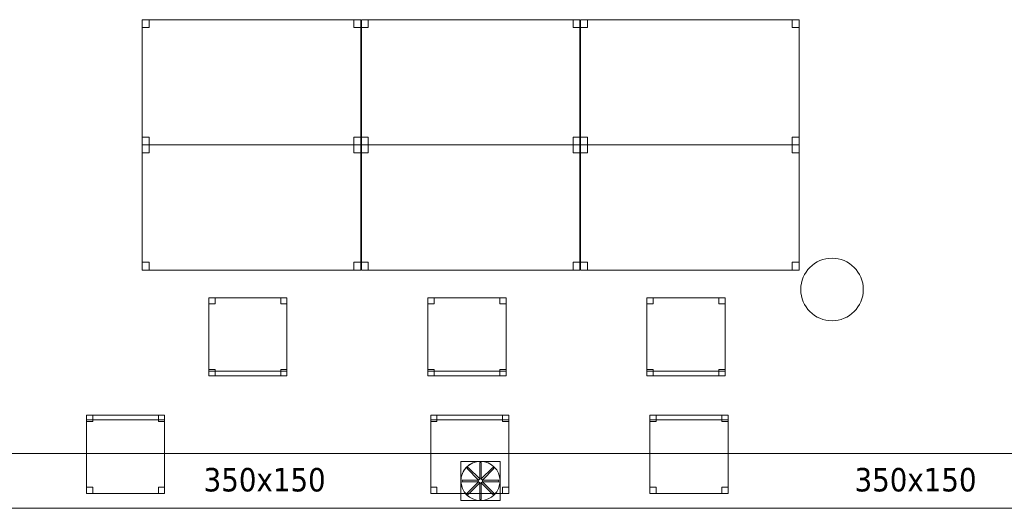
# Model space of a CAD drawing. Header units: metres. Extents: x 397.7 to 427.5, y 12.6 to 28.4.
# Tile 20 of 124: x 410.9 to 417.2, y 16.4 to 19.5. Entities that reach past the tile are written whole.
import ezdxf

# ---------------------------------------------------------------- set-up
doc = ezdxf.new("R2010")
doc.units = ezdxf.units.M
for name, color, linetype, lineweight in [('02_MOBILIARIO', 7, 'Continuous', 18), ('A-COLS-____-MCUT', 7, 'Continuous', 18), ('A-COLS-____-OTLN', 7, 'Continuous', 18), ('A-DETL-____-MBND', 7, 'Continuous', 18), ('A-DETL-GENF-OTLN', 7, 'Continuous', 18), ('M-HVAC-DUCT-IDEN', 7, 'Continuous', 30), ('M-HVAC-DUCT-OTLN', 7, 'Continuous', 18)]:
    doc.layers.add(name, color=color, linetype=linetype, lineweight=lineweight)
doc.styles.add('Tahoma_2', font='tahoma.ttf', dxfattribs={"height": 0.15})

# ---------------------------------------------------------------- blocks, each defined once
blk = doc.blocks.new('Family - Cadira d_Oficina_P5-151199-08_CLI_AIRE_P5')
at = {"layer": 'A-DETL-____-MBND', "color": 253, "true_color": 0xaaaaaa}
for p, q in [((0, 0), (0, 0.5)), ((0, 0.5), (0.5, 0.5)), ((0, 0.5), (0, 0)), ((0.5, 0.5), (0, 0.5)), ((0, 0.5), (0.04, 0.5)), ((0, 0.46), (0, 0.5)), ((0.04, 0.5), (0, 0.5)), ((0, 0.5), (0, 0.46)), ((0.04, 0.46), (0, 0.46)), ((0, 0.46), (0.04, 0.46)), ((0.04, 0.5), (0.04, 0.46)), ((0.04, 0.46), (0.04, 0.5)), ((0.46, 0.5), (0.5, 0.5)), ((0.46, 0.46), (0.46, 0.5)), ((0.5, 0.5), (0.46, 0.5)), ((0.46, 0.5), (0.46, 0.46)), ((0.5, 0.46), (0.46, 0.46)), ((0.46, 0.46), (0.5, 0.46)), ((0.5, 0.5), (0.5, 0)), ((0.5, 0), (0.5, 0.5)), ((0.5, 0.5), (0.5, 0.46)), ((0.5, 0.46), (0.5, 0.5)), ((0, 0.04), (0.04, 0.04)), ((0, 0), (0, 0.04)), ((0.04, 0.04), (0, 0.04)), ((0, 0.04), (0, 0)), ((0, 0.03), (0.5, 0.03)), ((0, 0), (0, 0.03)), ((0.5, 0.03), (0, 0.03)), ((0, 0.03), (0, 0)), ((0.5, 0), (0, 0)), ((0, 0), (0.5, 0)), ((0.5, 0), (0, 0)), ((0, 0), (0.5, 0)), ((0.04, 0), (0, 0)), ((0, 0), (0.04, 0)), ((0.04, 0.04), (0.04, 0)), ((0.04, 0), (0.04, 0.04)), ((0.46, 0.04), (0.5, 0.04)), ((0.46, 0), (0.46, 0.04)), ((0.5, 0.04), (0.46, 0.04)), ((0.46, 0.04), (0.46, 0)), ((0.5, 0), (0.46, 0)), ((0.5, 0.04), (0.5, 0)), ((0.5, 0), (0.5, 0.04)), ((0.5, 0.03), (0.5, 0)), ((0.5, 0), (0.5, 0.03)), ((0.46, 0), (0.5, 0))]:
    blk.add_line(p, q, dxfattribs=at)
blk = doc.blocks.new('Family - Taula 140X80_P5-151352-08_CLI_AIRE_P5')
at = {"layer": 'A-DETL-____-MBND', "color": 253, "true_color": 0xaaaaaa}
for p, q in [((0, 0), (0, 0.8001)), ((0, 0.8001), (1.3973, 0.8001)), ((1.3973, 0.8001), (0, 0.8001)), ((0, 0.8001), (0, 0)), ((0, 0.7501), (0, 0.8001)), ((0, 0.8001), (0.0437, 0.8001)), ((0.0437, 0.8001), (0, 0.8001)), ((0, 0.8001), (0, 0.7501)), ((0.0437, 0.8001), (0.0437, 0.7501)), ((0.0437, 0.7501), (0.0437, 0.8001)), ((1.3536, 0.7501), (1.3536, 0.8001)), ((1.3536, 0.8001), (1.3973, 0.8001)), ((1.3973, 0.8001), (1.3536, 0.8001)), ((1.3536, 0.8001), (1.3536, 0.7501)), ((1.3973, 0.8001), (1.3973, 0.7501)), ((1.3973, 0.7501), (1.3973, 0.8001)), ((1.3973, 0.8001), (1.3973, 0)), ((1.3973, 0), (1.3973, 0.8001)), ((0.0437, 0.7501), (0, 0.7501)), ((0, 0.7501), (0.0437, 0.7501)), ((1.3973, 0.7501), (1.3536, 0.7501)), ((1.3536, 0.7501), (1.3973, 0.7501)), ((0, 0), (0, 0.05)), ((0, 0.05), (0.0437, 0.05)), ((0.0437, 0.05), (0, 0.05)), ((0, 0.05), (0, 0)), ((1.3973, 0), (0, 0)), ((0, 0), (1.3973, 0)), ((0.0437, 0), (0, 0)), ((0, 0), (0.0437, 0)), ((0.0437, 0.05), (0.0437, 0)), ((0.0437, 0), (0.0437, 0.05)), ((1.3536, 0), (1.3536, 0.05)), ((1.3536, 0.05), (1.3973, 0.05)), ((1.3973, 0.05), (1.3536, 0.05)), ((1.3536, 0.05), (1.3536, 0)), ((1.3973, 0), (1.3536, 0)), ((1.3536, 0), (1.3973, 0)), ((1.3973, 0.05), (1.3973, 0)), ((1.3973, 0), (1.3973, 0.05))]:
    blk.add_line(p, q, dxfattribs=at)
blk = doc.blocks.new('Family - Cadira d_Oficina_P5-151412-08_CLI_AIRE_P5')
at = {"layer": 'A-DETL-____-MBND', "color": 253, "true_color": 0xaaaaaa}
for p, q in [((0, 0), (0, 0.5)), ((0, 0.5), (0.5, 0.5)), ((0, 0.5), (0, 0)), ((0.5, 0.5), (0, 0.5)), ((0, 0.5), (0.04, 0.5)), ((0, 0.46), (0, 0.5)), ((0.04, 0.5), (0, 0.5)), ((0, 0.5), (0, 0.46)), ((0.04, 0.46), (0, 0.46)), ((0, 0.46), (0.04, 0.46)), ((0.04, 0.5), (0.04, 0.46)), ((0.04, 0.46), (0.04, 0.5)), ((0.46, 0.5), (0.5, 0.5)), ((0.46, 0.46), (0.46, 0.5)), ((0.5, 0.5), (0.46, 0.5)), ((0.46, 0.5), (0.46, 0.46)), ((0.5, 0.46), (0.46, 0.46)), ((0.46, 0.46), (0.5, 0.46)), ((0.5, 0.5), (0.5, 0)), ((0.5, 0), (0.5, 0.5)), ((0.5, 0.5), (0.5, 0.46)), ((0.5, 0.46), (0.5, 0.5)), ((0, 0.04), (0.04, 0.04)), ((0, 0), (0, 0.04)), ((0.04, 0.04), (0, 0.04)), ((0, 0.04), (0, 0)), ((0, 0.03), (0.5, 0.03)), ((0, 0), (0, 0.03)), ((0.5, 0.03), (0, 0.03)), ((0, 0.03), (0, 0)), ((0.5, 0), (0, 0)), ((0, 0), (0.5, 0)), ((0.5, 0), (0, 0)), ((0, 0), (0.5, 0)), ((0.04, 0), (0, 0)), ((0, 0), (0.04, 0)), ((0.04, 0.04), (0.04, 0)), ((0.04, 0), (0.04, 0.04)), ((0.46, 0.04), (0.5, 0.04)), ((0.46, 0), (0.46, 0.04)), ((0.5, 0.04), (0.46, 0.04)), ((0.46, 0.04), (0.46, 0)), ((0.5, 0), (0.46, 0)), ((0.5, 0.04), (0.5, 0)), ((0.5, 0), (0.5, 0.04)), ((0.5, 0.03), (0.5, 0)), ((0.5, 0), (0.5, 0.03)), ((0.46, 0), (0.5, 0))]:
    blk.add_line(p, q, dxfattribs=at)
blk = doc.blocks.new('Family - Cadira d_Oficina_P5-151426-08_CLI_AIRE_P5')
at = {"layer": 'A-DETL-____-MBND', "color": 253, "true_color": 0xaaaaaa}
for p, q in [((0, 0.46), (0, 0.5)), ((0, 0.5), (0.04, 0.5)), ((0, 0.5), (0, 0.46)), ((0.04, 0.5), (0, 0.5)), ((0, 0), (0, 0.5)), ((0, 0.5), (0.5, 0.5)), ((0.5, 0.5), (0, 0.5)), ((0, 0.5), (0, 0)), ((0, 0.47), (0, 0.5)), ((0, 0.5), (0.5, 0.5)), ((0, 0.5), (0, 0.47)), ((0.5, 0.5), (0, 0.5)), ((0.5, 0.47), (0, 0.47)), ((0, 0.47), (0.5, 0.47)), ((0.04, 0.46), (0, 0.46)), ((0, 0.46), (0.04, 0.46)), ((0.04, 0.5), (0.04, 0.46)), ((0.04, 0.46), (0.04, 0.5)), ((0.46, 0.46), (0.46, 0.5)), ((0.46, 0.5), (0.5, 0.5)), ((0.46, 0.5), (0.46, 0.46)), ((0.5, 0.5), (0.46, 0.5)), ((0.5, 0.46), (0.46, 0.46)), ((0.46, 0.46), (0.5, 0.46)), ((0.5, 0.5), (0.5, 0.46)), ((0.5, 0.46), (0.5, 0.5)), ((0.5, 0.5), (0.5, 0)), ((0.5, 0), (0.5, 0.5)), ((0.5, 0.5), (0.5, 0.47)), ((0.5, 0.47), (0.5, 0.5)), ((0, 0), (0, 0.04)), ((0, 0.04), (0.04, 0.04)), ((0, 0.04), (0, 0)), ((0.04, 0.04), (0, 0.04)), ((0.5, 0), (0, 0)), ((0.04, 0), (0, 0)), ((0, 0), (0.04, 0)), ((0.04, 0.04), (0.04, 0)), ((0.04, 0), (0.04, 0.04)), ((0.46, 0), (0.46, 0.04)), ((0.46, 0.04), (0.5, 0.04)), ((0.46, 0.04), (0.46, 0)), ((0.5, 0.04), (0.46, 0.04)), ((0.5, 0), (0.46, 0)), ((0.46, 0), (0.5, 0)), ((0.5, 0.04), (0.5, 0)), ((0.5, 0), (0.5, 0.04)), ((0, 0), (0.5, 0))]:
    blk.add_line(p, q, dxfattribs=at)
blk = doc.blocks.new('Family - Taula 140X80_P5-151454-08_CLI_AIRE_P5')
at = {"layer": 'A-DETL-____-MBND', "color": 253, "true_color": 0xaaaaaa}
for p, q in [((0, 0.8001), (0.0437, 0.8001)), ((0, 0.7501), (0, 0.8001)), ((0.0437, 0.8001), (0, 0.8001)), ((0, 0.8001), (0, 0.7501)), ((0, 0.8001), (1.3973, 0.8001)), ((0, 0), (0, 0.8001)), ((1.3973, 0.8001), (0, 0.8001)), ((0, 0.8001), (0, 0)), ((0.0437, 0.8001), (0.0437, 0.7501)), ((0.0437, 0.7501), (0.0437, 0.8001)), ((1.3536, 0.8001), (1.3973, 0.8001)), ((1.3536, 0.7501), (1.3536, 0.8001)), ((1.3973, 0.8001), (1.3536, 0.8001)), ((1.3536, 0.8001), (1.3536, 0.7501)), ((1.3973, 0.8001), (1.3973, 0.7501)), ((1.3973, 0.7501), (1.3973, 0.8001)), ((1.3973, 0.8001), (1.3973, 0)), ((1.3973, 0), (1.3973, 0.8001)), ((0.0437, 0.7501), (0, 0.7501)), ((0, 0.7501), (0.0437, 0.7501)), ((1.3973, 0.7501), (1.3536, 0.7501)), ((1.3536, 0.7501), (1.3973, 0.7501)), ((0, 0.05), (0.0437, 0.05)), ((0, 0), (0, 0.05)), ((0.0437, 0.05), (0, 0.05)), ((0, 0.05), (0, 0)), ((0, 0), (1.3973, 0)), ((0.0437, 0), (0, 0)), ((0, 0), (0.0437, 0)), ((0.0437, 0.05), (0.0437, 0)), ((0.0437, 0), (0.0437, 0.05)), ((1.3536, 0.05), (1.3973, 0.05)), ((1.3536, 0), (1.3536, 0.05)), ((1.3973, 0.05), (1.3536, 0.05)), ((1.3536, 0.05), (1.3536, 0)), ((1.3973, 0), (1.3536, 0)), ((1.3536, 0), (1.3973, 0)), ((1.3973, 0.05), (1.3973, 0)), ((1.3973, 0), (1.3973, 0.05)), ((1.3973, 0), (0, 0))]:
    blk.add_line(p, q, dxfattribs=at)
blk = doc.blocks.new('Family - Cadira d_Oficina_P5-151456-08_CLI_AIRE_P5')
at = {"layer": 'A-DETL-____-MBND', "color": 253, "true_color": 0xaaaaaa}
for p, q in [((0, 0), (0, 0.5)), ((0, 0.5), (0.5, 0.5)), ((0, 0.5), (0, 0)), ((0.5, 0.5), (0, 0.5)), ((0, 0.5), (0.04, 0.5)), ((0, 0.46), (0, 0.5)), ((0.04, 0.5), (0, 0.5)), ((0, 0.5), (0, 0.46)), ((0.04, 0.46), (0, 0.46)), ((0, 0.46), (0.04, 0.46)), ((0.04, 0.5), (0.04, 0.46)), ((0.04, 0.46), (0.04, 0.5)), ((0.46, 0.5), (0.5, 0.5)), ((0.46, 0.46), (0.46, 0.5)), ((0.5, 0.5), (0.46, 0.5)), ((0.46, 0.5), (0.46, 0.46)), ((0.5, 0.46), (0.46, 0.46)), ((0.46, 0.46), (0.5, 0.46)), ((0.5, 0.5), (0.5, 0.46)), ((0.5, 0.46), (0.5, 0.5)), ((0.5, 0.5), (0.5, 0)), ((0.5, 0), (0.5, 0.5)), ((0, 0.04), (0.04, 0.04)), ((0, 0), (0, 0.04)), ((0.04, 0.04), (0, 0.04)), ((0, 0.04), (0, 0)), ((0, 0.03), (0.5, 0.03)), ((0, 0), (0, 0.03)), ((0.5, 0.03), (0, 0.03)), ((0, 0.03), (0, 0)), ((0.5, 0), (0, 0)), ((0, 0), (0.5, 0)), ((0.5, 0), (0, 0)), ((0, 0), (0.5, 0)), ((0.04, 0), (0, 0)), ((0, 0), (0.04, 0)), ((0.04, 0.04), (0.04, 0)), ((0.04, 0), (0.04, 0.04)), ((0.46, 0.04), (0.5, 0.04)), ((0.46, 0), (0.46, 0.04)), ((0.5, 0.04), (0.46, 0.04)), ((0.46, 0.04), (0.46, 0)), ((0.5, 0), (0.46, 0)), ((0.5, 0.04), (0.5, 0)), ((0.5, 0), (0.5, 0.04)), ((0.5, 0.03), (0.5, 0)), ((0.5, 0), (0.5, 0.03)), ((0.46, 0), (0.5, 0))]:
    blk.add_line(p, q, dxfattribs=at)
blk = doc.blocks.new('Family - Taula 140X80_P5-151742-08_CLI_AIRE_P5')
at = {"layer": 'A-DETL-____-MBND', "color": 253, "true_color": 0xaaaaaa}
for p, q in [((0, 0.8001), (1.3973, 0.8001)), ((0, 0), (0, 0.8001)), ((1.3973, 0.8001), (0, 0.8001)), ((0, 0.8001), (0, 0)), ((0, 0.8001), (0.0437, 0.8001)), ((0, 0.7501), (0, 0.8001)), ((0.0437, 0.8001), (0, 0.8001)), ((0, 0.8001), (0, 0.7501)), ((0.0437, 0.8001), (0.0437, 0.7501)), ((0.0437, 0.7501), (0.0437, 0.8001)), ((1.3536, 0.8001), (1.3973, 0.8001)), ((1.3536, 0.7501), (1.3536, 0.8001)), ((1.3973, 0.8001), (1.3536, 0.8001)), ((1.3536, 0.8001), (1.3536, 0.7501)), ((1.3973, 0.8001), (1.3973, 0.7501)), ((1.3973, 0.7501), (1.3973, 0.8001)), ((1.3973, 0.8001), (1.3973, 0)), ((1.3973, 0), (1.3973, 0.8001)), ((0.0437, 0.7501), (0, 0.7501)), ((0, 0.7501), (0.0437, 0.7501)), ((1.3973, 0.7501), (1.3536, 0.7501)), ((1.3536, 0.7501), (1.3973, 0.7501)), ((0, 0.05), (0.0437, 0.05)), ((0, 0), (0, 0.05)), ((0.0437, 0.05), (0, 0.05)), ((0, 0.05), (0, 0)), ((0, 0), (1.3973, 0)), ((0.0437, 0), (0, 0)), ((0, 0), (0.0437, 0)), ((0.0437, 0.05), (0.0437, 0)), ((0.0437, 0), (0.0437, 0.05)), ((1.3536, 0.05), (1.3973, 0.05)), ((1.3536, 0), (1.3536, 0.05)), ((1.3973, 0.05), (1.3536, 0.05)), ((1.3536, 0.05), (1.3536, 0)), ((1.3973, 0), (1.3536, 0)), ((1.3536, 0), (1.3973, 0)), ((1.3973, 0.05), (1.3973, 0)), ((1.3973, 0), (1.3973, 0.05)), ((1.3973, 0), (0, 0))]:
    blk.add_line(p, q, dxfattribs=at)
blk = doc.blocks.new('Family - Cadira d_Oficina_P5-151779-08_CLI_AIRE_P5')
at = {"layer": 'A-DETL-____-MBND', "color": 253, "true_color": 0xaaaaaa}
for p, q in [((0, 0.46), (0, 0.5)), ((0, 0.5), (0.04, 0.5)), ((0, 0.5), (0, 0.46)), ((0.04, 0.5), (0, 0.5)), ((0, 0), (0, 0.5)), ((0, 0.5), (0.5, 0.5)), ((0.5, 0.5), (0, 0.5)), ((0, 0.5), (0, 0)), ((0, 0.47), (0, 0.5)), ((0, 0.5), (0.5, 0.5)), ((0, 0.5), (0, 0.47)), ((0.5, 0.5), (0, 0.5)), ((0.5, 0.47), (0, 0.47)), ((0, 0.47), (0.5, 0.47)), ((0.04, 0.46), (0, 0.46)), ((0, 0.46), (0.04, 0.46)), ((0.04, 0.5), (0.04, 0.46)), ((0.04, 0.46), (0.04, 0.5)), ((0.46, 0.46), (0.46, 0.5)), ((0.46, 0.5), (0.5, 0.5)), ((0.46, 0.5), (0.46, 0.46)), ((0.5, 0.5), (0.46, 0.5)), ((0.5, 0.46), (0.46, 0.46)), ((0.46, 0.46), (0.5, 0.46)), ((0.5, 0.5), (0.5, 0.46)), ((0.5, 0.46), (0.5, 0.5)), ((0.5, 0.5), (0.5, 0)), ((0.5, 0), (0.5, 0.5)), ((0.5, 0.5), (0.5, 0.47)), ((0.5, 0.47), (0.5, 0.5)), ((0, 0), (0, 0.04)), ((0, 0.04), (0.04, 0.04)), ((0, 0.04), (0, 0)), ((0.04, 0.04), (0, 0.04)), ((0.5, 0), (0, 0)), ((0.04, 0), (0, 0)), ((0, 0), (0.04, 0)), ((0.04, 0.04), (0.04, 0)), ((0.04, 0), (0.04, 0.04)), ((0.46, 0), (0.46, 0.04)), ((0.46, 0.04), (0.5, 0.04)), ((0.46, 0.04), (0.46, 0)), ((0.5, 0.04), (0.46, 0.04)), ((0.5, 0), (0.46, 0)), ((0.46, 0), (0.5, 0)), ((0.5, 0.04), (0.5, 0)), ((0.5, 0), (0.5, 0.04)), ((0, 0), (0.5, 0))]:
    blk.add_line(p, q, dxfattribs=at)
blk = doc.blocks.new('Family - Taula 140X80_P5-151785-08_CLI_AIRE_P5')
at = {"layer": 'A-DETL-____-MBND', "color": 253, "true_color": 0xaaaaaa}
for p, q in [((0, 0), (0, 0.8001)), ((0, 0.8001), (1.3973, 0.8001)), ((1.3973, 0.8001), (0, 0.8001)), ((0, 0.8001), (0, 0)), ((0, 0.7501), (0, 0.8001)), ((0, 0.8001), (0.0437, 0.8001)), ((0.0437, 0.8001), (0, 0.8001)), ((0, 0.8001), (0, 0.7501)), ((0.0437, 0.8001), (0.0437, 0.7501)), ((0.0437, 0.7501), (0.0437, 0.8001)), ((1.3536, 0.7501), (1.3536, 0.8001)), ((1.3536, 0.8001), (1.3973, 0.8001)), ((1.3973, 0.8001), (1.3536, 0.8001)), ((1.3536, 0.8001), (1.3536, 0.7501)), ((1.3973, 0.8001), (1.3973, 0.7501)), ((1.3973, 0.7501), (1.3973, 0.8001)), ((1.3973, 0.8001), (1.3973, 0)), ((1.3973, 0), (1.3973, 0.8001)), ((0.0437, 0.7501), (0, 0.7501)), ((0, 0.7501), (0.0437, 0.7501)), ((1.3973, 0.7501), (1.3536, 0.7501)), ((1.3536, 0.7501), (1.3973, 0.7501)), ((0, 0), (0, 0.05)), ((0, 0.05), (0.0437, 0.05)), ((0.0437, 0.05), (0, 0.05)), ((0, 0.05), (0, 0)), ((1.3973, 0), (0, 0)), ((0, 0), (1.3973, 0)), ((0.0437, 0), (0, 0)), ((0, 0), (0.0437, 0)), ((0.0437, 0.05), (0.0437, 0)), ((0.0437, 0), (0.0437, 0.05)), ((1.3536, 0), (1.3536, 0.05)), ((1.3536, 0.05), (1.3973, 0.05)), ((1.3973, 0.05), (1.3536, 0.05)), ((1.3536, 0.05), (1.3536, 0)), ((1.3973, 0), (1.3536, 0)), ((1.3536, 0), (1.3973, 0)), ((1.3973, 0.05), (1.3973, 0)), ((1.3973, 0), (1.3973, 0.05))]:
    blk.add_line(p, q, dxfattribs=at)
blk = doc.blocks.new('Family - Taula 140X80_P5-151798-08_CLI_AIRE_P5')
at = {"layer": 'A-DETL-____-MBND', "color": 253, "true_color": 0xaaaaaa}
for p, q in [((0, 0), (0, 0.8001)), ((0, 0.8001), (1.3973, 0.8001)), ((1.3973, 0.8001), (0, 0.8001)), ((0, 0.8001), (0, 0)), ((0, 0.7501), (0, 0.8001)), ((0, 0.8001), (0.0437, 0.8001)), ((0.0437, 0.8001), (0, 0.8001)), ((0, 0.8001), (0, 0.7501)), ((0.0437, 0.8001), (0.0437, 0.7501)), ((0.0437, 0.7501), (0.0437, 0.8001)), ((1.3536, 0.7501), (1.3536, 0.8001)), ((1.3536, 0.8001), (1.3973, 0.8001)), ((1.3973, 0.8001), (1.3536, 0.8001)), ((1.3536, 0.8001), (1.3536, 0.7501)), ((1.3973, 0.8001), (1.3973, 0)), ((1.3973, 0), (1.3973, 0.8001)), ((1.3973, 0.8001), (1.3973, 0.7501)), ((1.3973, 0.7501), (1.3973, 0.8001)), ((0.0437, 0.7501), (0, 0.7501)), ((0, 0.7501), (0.0437, 0.7501)), ((1.3973, 0.7501), (1.3536, 0.7501)), ((1.3536, 0.7501), (1.3973, 0.7501)), ((0, 0), (0, 0.05)), ((0, 0.05), (0.0437, 0.05)), ((0.0437, 0.05), (0, 0.05)), ((0, 0.05), (0, 0)), ((1.3973, 0), (0, 0)), ((0, 0), (1.3973, 0)), ((0.0437, 0), (0, 0)), ((0, 0), (0.0437, 0)), ((0.0437, 0.05), (0.0437, 0)), ((0.0437, 0), (0.0437, 0.05)), ((1.3536, 0), (1.3536, 0.05)), ((1.3536, 0.05), (1.3973, 0.05)), ((1.3973, 0.05), (1.3536, 0.05)), ((1.3536, 0.05), (1.3536, 0)), ((1.3973, 0), (1.3536, 0)), ((1.3536, 0), (1.3973, 0)), ((1.3973, 0.05), (1.3973, 0)), ((1.3973, 0), (1.3973, 0.05))]:
    blk.add_line(p, q, dxfattribs=at)
blk = doc.blocks.new('Family - Taula 140X80_P5-151840-08_CLI_AIRE_P5')
at = {"layer": 'A-DETL-____-MBND', "color": 253, "true_color": 0xaaaaaa}
for p, q in [((0, 0.8001), (0.0437, 0.8001)), ((0, 0.7501), (0, 0.8001)), ((0.0437, 0.8001), (0, 0.8001)), ((0, 0.8001), (0, 0.7501)), ((0, 0.8001), (1.3973, 0.8001)), ((0, 0), (0, 0.8001)), ((1.3973, 0.8001), (0, 0.8001)), ((0, 0.8001), (0, 0)), ((0.0437, 0.8001), (0.0437, 0.7501)), ((0.0437, 0.7501), (0.0437, 0.8001)), ((1.3536, 0.8001), (1.3973, 0.8001)), ((1.3536, 0.7501), (1.3536, 0.8001)), ((1.3973, 0.8001), (1.3536, 0.8001)), ((1.3536, 0.8001), (1.3536, 0.7501)), ((1.3973, 0.8001), (1.3973, 0.7501)), ((1.3973, 0.7501), (1.3973, 0.8001)), ((1.3973, 0.8001), (1.3973, 0)), ((1.3973, 0), (1.3973, 0.8001)), ((0.0437, 0.7501), (0, 0.7501)), ((0, 0.7501), (0.0437, 0.7501)), ((1.3973, 0.7501), (1.3536, 0.7501)), ((1.3536, 0.7501), (1.3973, 0.7501)), ((0, 0.05), (0.0437, 0.05)), ((0, 0), (0, 0.05)), ((0.0437, 0.05), (0, 0.05)), ((0, 0.05), (0, 0)), ((0.0437, 0), (0, 0)), ((0, 0), (0.0437, 0)), ((0, 0), (1.3973, 0)), ((0.0437, 0.05), (0.0437, 0)), ((0.0437, 0), (0.0437, 0.05)), ((1.3536, 0.05), (1.3973, 0.05)), ((1.3536, 0), (1.3536, 0.05)), ((1.3973, 0.05), (1.3536, 0.05)), ((1.3536, 0.05), (1.3536, 0)), ((1.3973, 0), (1.3536, 0)), ((1.3536, 0), (1.3973, 0)), ((1.3973, 0.05), (1.3973, 0)), ((1.3973, 0), (1.3973, 0.05)), ((1.3973, 0), (0, 0))]:
    blk.add_line(p, q, dxfattribs=at)
blk = doc.blocks.new('Family - Cadira d_Oficina_P5-151940-08_CLI_AIRE_P5')
at = {"layer": 'A-DETL-____-MBND', "color": 253, "true_color": 0xaaaaaa}
for p, q in [((0, 0), (0, 0.5)), ((0, 0.5), (0.5, 0.5)), ((0.5, 0.5), (0, 0.5)), ((0, 0.5), (0, 0)), ((0, 0.47), (0, 0.5)), ((0, 0.5), (0.5, 0.5)), ((0, 0.5), (0, 0.47)), ((0.5, 0.5), (0, 0.5)), ((0, 0.46), (0, 0.5)), ((0, 0.5), (0.04, 0.5)), ((0, 0.5), (0, 0.46)), ((0.04, 0.5), (0, 0.5)), ((0.5, 0.47), (0, 0.47)), ((0, 0.47), (0.5, 0.47)), ((0.04, 0.46), (0, 0.46)), ((0, 0.46), (0.04, 0.46)), ((0.04, 0.5), (0.04, 0.46)), ((0.04, 0.46), (0.04, 0.5)), ((0.46, 0.46), (0.46, 0.5)), ((0.46, 0.5), (0.5, 0.5)), ((0.46, 0.5), (0.46, 0.46)), ((0.5, 0.5), (0.46, 0.5)), ((0.5, 0.46), (0.46, 0.46)), ((0.46, 0.46), (0.5, 0.46)), ((0.5, 0.5), (0.5, 0)), ((0.5, 0), (0.5, 0.5)), ((0.5, 0.5), (0.5, 0.47)), ((0.5, 0.47), (0.5, 0.5)), ((0.5, 0.5), (0.5, 0.46)), ((0.5, 0.46), (0.5, 0.5)), ((0, 0), (0, 0.04)), ((0, 0.04), (0.04, 0.04)), ((0, 0.04), (0, 0)), ((0.04, 0.04), (0, 0.04)), ((0.5, 0), (0, 0)), ((0.04, 0), (0, 0)), ((0, 0), (0.04, 0)), ((0.04, 0.04), (0.04, 0)), ((0.04, 0), (0.04, 0.04)), ((0.46, 0), (0.46, 0.04)), ((0.46, 0.04), (0.5, 0.04)), ((0.46, 0.04), (0.46, 0)), ((0.5, 0.04), (0.46, 0.04)), ((0.5, 0), (0.46, 0)), ((0.46, 0), (0.5, 0)), ((0.5, 0.04), (0.5, 0)), ((0.5, 0), (0.5, 0.04)), ((0, 0), (0.5, 0))]:
    blk.add_line(p, q, dxfattribs=at)
blk = doc.blocks.new('Family - Pilar P5-151972-08_CLI_AIRE_P5')
at = {"layer": 'A-COLS-____-MCUT', "color": 253, "true_color": 0xaaaaaa}
for start, end in [(360, 180), (180, 360)]:
    blk.add_arc((0.2, 0.2), 0.2, start, end, dxfattribs=at)
at = {"layer": 'A-COLS-____-OTLN', "color": 253, "true_color": 0xaaaaaa}
for start, end in [(360, 180), (180, 360)]:
    blk.add_arc((0.2, 0.2), 0.2, start, end, dxfattribs=at)
blk = doc.blocks.new('LONDR55-XX_ZZ-ARQ-CAA-M3D-Londres55_ifc-1-08_CLI_AIRE_P5')
at = {"layer": '02_MOBILIARIO', "color": 253, "lineweight": 18, "true_color": 0xaaaaaa}
for name, p in [('Family - Taula 140X80_P5-151742-08_CLI_AIRE_P5', (411.7263, 18.724)), ('Family - Taula 140X80_P5-151840-08_CLI_AIRE_P5', (413.1275, 18.724)), ('Family - Taula 140X80_P5-151454-08_CLI_AIRE_P5', (414.5287, 18.724)), ('Family - Taula 140X80_P5-151352-08_CLI_AIRE_P5', (411.7263, 17.9239)), ('Family - Taula 140X80_P5-151785-08_CLI_AIRE_P5', (413.1275, 17.9239)), ('Family - Taula 140X80_P5-151798-08_CLI_AIRE_P5', (414.5287, 17.9239)), ('Family - Cadira d_Oficina_P5-151199-08_CLI_AIRE_P5', (412.1514, 17.2472)), ('Family - Cadira d_Oficina_P5-151412-08_CLI_AIRE_P5', (413.5525, 17.2472)), ('Family - Cadira d_Oficina_P5-151456-08_CLI_AIRE_P5', (414.9537, 17.2472)), ('Family - Cadira d_Oficina_P5-151940-08_CLI_AIRE_P5', (411.3694, 16.4961)), ('Family - Cadira d_Oficina_P5-151426-08_CLI_AIRE_P5', (413.5706, 16.4961)), ('Family - Cadira d_Oficina_P5-151779-08_CLI_AIRE_P5', (414.9718, 16.4961))]:
    blk.add_blockref(name, p, dxfattribs=at)
at = {"layer": 'A-COLS-____-OTLN', "color": 253, "lineweight": 18, "true_color": 0xaaaaaa}
blk.add_blockref('Family - Pilar P5-151972-08_CLI_AIRE_P5', (415.937, 17.5995), dxfattribs=at)
blk = doc.blocks.new('ZYR_03_06_08_01 Difusor Rotacional Circular Impulsió NO PLENUM - DC02-354801-08_CLI_AIRE_P5')
at = {"layer": 'A-DETL-GENF-OTLN', "color": 143, "true_color": 0x32aad1}
for p, q in [((-0.0862, 0.0788), (-0.0788, 0.0862)), ((-0.0125, 0.0052), (-0.0862, 0.0788)), ((-0.0788, 0.0862), (-0.0052, 0.0125)), ((-0.0052, 0.1179), (0.0052, 0.1179)), ((-0.0052, 0.0138), (-0.0052, 0.1179)), ((0.0052, 0.1179), (0.0052, 0.0138)), ((0.0052, 0.0125), (0.0788, 0.0862)), ((0.0862, 0.0788), (0.0125, 0.0052)), ((0.0788, 0.0862), (0.0862, 0.0788)), ((-0.1179, 0.0052), (-0.0138, 0.0052)), ((-0.1179, -0.0052), (-0.1179, 0.0052)), ((-0.0138, 0.0052), (-0.0138, -0.0052)), ((-0.0052, 0.0125), (-0.0125, 0.0052)), ((0.0052, 0.0138), (-0.0052, 0.0138)), ((0.0125, 0.0052), (0.0052, 0.0125)), ((0.0138, 0.0052), (0.1179, 0.0052)), ((0.0138, -0.0052), (0.0138, 0.0052)), ((0.1179, 0.0052), (0.1179, -0.0052)), ((-0.0138, -0.0052), (-0.1179, -0.0052)), ((-0.0862, -0.0788), (-0.0125, -0.0052)), ((-0.0052, -0.0125), (-0.0788, -0.0862)), ((-0.0125, -0.0052), (-0.0052, -0.0125)), ((-0.0052, -0.0138), (0.0052, -0.0138)), ((-0.0052, -0.1179), (-0.0052, -0.0138)), ((0.0052, -0.0125), (0.0125, -0.0052)), ((0.0788, -0.0862), (0.0052, -0.0125)), ((0.0052, -0.0138), (0.0052, -0.1179)), ((0.0125, -0.0052), (0.0862, -0.0788)), ((0.1179, -0.0052), (0.0138, -0.0052)), ((-0.0788, -0.0862), (-0.0862, -0.0788)), ((0.0052, -0.1179), (-0.0052, -0.1179)), ((0.0862, -0.0788), (0.0788, -0.0862))]:
    blk.add_line(p, q, dxfattribs=at)
blk.add_circle((0, 0), 0.125, dxfattribs=at)
blk = doc.blocks.new('M_Transición de rectangular a redondo - Ángulo - 60 grados-473491-08_CLI_AIRE_P5')
at = {"layer": 'M-HVAC-DUCT-OTLN', "color": 143, "true_color": 0x32aad1}
for p, q in [((423.4918, 16.5759), (423.4918, 16.7009)), ((423.4918, 16.7009), (423.6168, 16.7009)), ((423.4918, 16.7009), (423.4918, 16.4509)), ((423.7418, 16.7009), (423.4918, 16.7009)), ((423.6168, 16.7009), (423.7418, 16.7009)), ((423.7418, 16.7009), (423.7418, 16.5759)), ((423.7418, 16.4509), (423.7418, 16.7009)), ((423.4918, 16.4509), (423.4918, 16.5759)), ((423.7418, 16.5759), (423.7418, 16.4509)), ((423.6168, 16.4509), (423.4918, 16.4509)), ((423.4918, 16.4509), (423.7418, 16.4509)), ((423.7418, 16.4509), (423.6168, 16.4509))]:
    blk.add_line(p, q, dxfattribs=at)
for start, end in [(90, 180), (0, 90), (180, 270), (270, 0)]:
    blk.add_arc((423.6168, 16.5759), 0.125, start, end, dxfattribs=at)
blk = doc.blocks.new('MEP_15_03 Injerto Conducte - Mínimo-505413-08_CLI_AIRE_P5')
at = {"layer": 'M-HVAC-DUCT-OTLN', "color": 143, "true_color": 0x32aad1}
for p, q in [((413.764, 16.701), (413.764, 16.451)), ((414.014, 16.701), (413.764, 16.701)), ((413.764, 16.701), (413.764, 16.7009)), ((413.764, 16.7009), (413.764, 16.4509)), ((414.014, 16.7009), (413.764, 16.7009)), ((414.014, 16.451), (414.014, 16.701)), ((414.014, 16.7009), (414.014, 16.701)), ((414.014, 16.4509), (414.014, 16.7009)), ((413.764, 16.451), (414.014, 16.451)), ((413.764, 16.4509), (413.764, 16.451)), ((413.764, 16.4509), (414.014, 16.4509)), ((414.014, 16.4509), (414.014, 16.451))]:
    blk.add_line(p, q, dxfattribs=at)

msp = doc.modelspace()

# ---------------------------------------------------------------- linework, layer by layer
at = {"layer": 'M-HVAC-DUCT-OTLN', "color": 143, "true_color": 0x32aad1}
for p, q in [((408.9707, 16.7509), (423.9707, 16.7509)), ((414.014, 16.701), (413.764, 16.701)), ((413.764, 16.701), (414.014, 16.701)), ((413.764, 16.701), (413.764, 16.4509)), ((413.764, 16.7009), (414.014, 16.7009)), ((414.014, 16.7009), (413.764, 16.7009)), ((414.014, 16.4509), (414.014, 16.701)), ((413.764, 16.451), (414.014, 16.451)), ((413.764, 16.451), (414.014, 16.451)), ((414.014, 16.4509), (413.764, 16.4509)), ((413.764, 16.4509), (414.014, 16.4509)), ((423.9707, 16.4009), (408.9707, 16.4009))]:
    msp.add_line(p, q, dxfattribs=at)

# ---------------------------------------------------------------- block references
at = {"lineweight": 5}
msp.add_blockref('LONDR55-XX_ZZ-ARQ-CAA-M3D-Londres55_ifc-1-08_CLI_AIRE_P5', (0, 0), dxfattribs=at)
at = {"layer": 'A-DETL-GENF-OTLN', "color": 143, "true_color": 0x32aad1}
msp.add_blockref('ZYR_03_06_08_01 Difusor Rotacional Circular Impulsió NO PLENUM - DC02-354801-08_CLI_AIRE_P5', (413.889, 16.5759), dxfattribs=at)
at = {"layer": 'M-HVAC-DUCT-OTLN', "color": 143, "true_color": 0x32aad1}
msp.add_blockref('MEP_15_03 Injerto Conducte - Mínimo-505413-08_CLI_AIRE_P5', (0, 0), dxfattribs=at)
at = {"layer": 'M-HVAC-DUCT-OTLN', "color": 143, "true_color": 0x32aad1, "rotation": 180}
msp.add_blockref('M_Transición de rectangular a redondo - Ángulo - 60 grados-473491-08_CLI_AIRE_P5', (837.5059, 33.1518), dxfattribs=at)

# ---------------------------------------------------------------- texts
at = {"layer": 'M-HVAC-DUCT-IDEN', "char_height": 0.15, "width": 0.913924, "attachment_point": 1, "style": 'Tahoma_2'}
for insert in [(412.1187, 16.6588), (416.281, 16.6588)]:
    msp.add_mtext('350x150', dxfattribs=dict(at, insert=insert))

doc.saveas('drawing.dxf')
